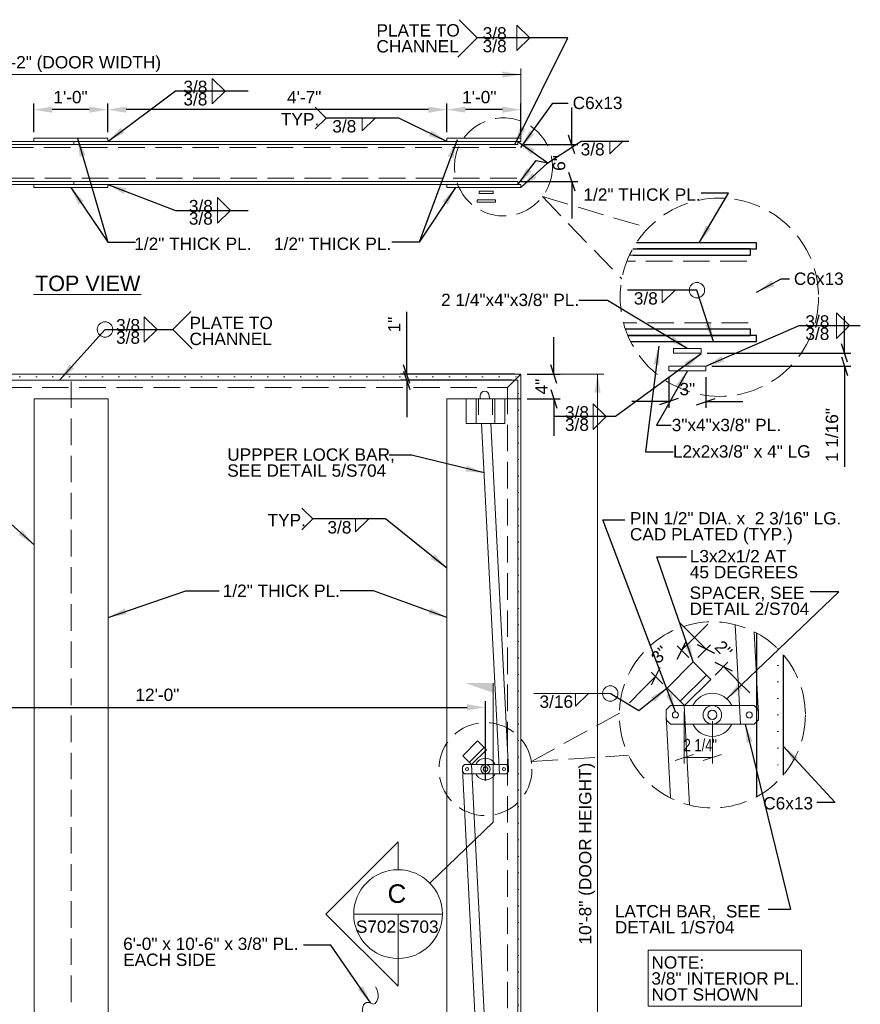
# Model space of a CAD drawing. Header units: inches. Extents: x 736 to 1194, y -283 to -11.
# Tile 5 of 5: x 1057 to 1194, y -171 to -11. Entities that reach past the tile are written whole.
import ezdxf
from ezdxf.enums import TextEntityAlignment as Align

# ---------------------------------------------------------------- set-up
doc = ezdxf.new("R2010")
doc.units = ezdxf.units.IN
doc.header["$LTSCALE"] = 12
doc.header["$MEASUREMENT"] = 0
for name, pattern in [('DGN Style 1', [0.215316, 0.000358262, -0.214957]), ('DGN Style 2', [0.358262, 0.214957, -0.143305]), ('DGN Style 3', [0.501567, 0.358262, -0.143305])]:
    doc.linetypes.add(name, pattern=pattern)
for name, color, linetype, lineweight in [('G-ANN-TTLB', 7, 'Continuous', 0), ('G-ANNO-DIM', 1, 'Continuous', 0), ('G-ANNO-TEXT', 7, 'Continuous', 0), ('S-BRAC-HORZ', 5, 'Continuous', 30), ('S-FSTN-MISC', 12, 'Continuous', 13), ('S-WALL-SHEA', 98, 'Continuous', 30)]:
    doc.layers.add(name, color=color, linetype=linetype, lineweight=lineweight)
doc.styles.add("1 1 2 1'-0", font='arial.ttf', dxfattribs={"height": 1})
doc.styles.add("3 4 1'-0", font='arial.ttf', dxfattribs={"height": 2})
doc.dimstyles.new("3 4 1'-0", dxfattribs={"dimtxt": 2, "dimasz": 3, "dimexe": 1, "dimexo": 1, "dimgap": 1, "dimtad": 1, "dimdec": 4, "dimzin": 15, "dimdsep": 46, "dimlunit": 4, "dimtxsty": "3 4 1'-0", "dimblk": '_Oblique_0.3', "dimcen": 0.09, "dimadec": 4, "dimazin": 3, "dimtfac": 1, "dimtdec": 4, "dimtofl": 0, "dimtmove": 0, "dimatfit": 3, "dimfxl": 1, "dimfrac": 2, "dimtzin": 15, "dimarcsym": 0})

# ---------------------------------------------------------------- blocks, each defined once
blk = doc.blocks.new('*D41')
at = {"layer": 'Defpoints', "color": 0, "lineweight": 0, "transparency": 16777216}
for p in [(1126.65, -25.57), (1126.65, -30.21), (1138.65, -30.21)]:
    blk.add_point(p, dxfattribs=at)
at = {"layer": 'G-ANNO-DIM', "color": 0, "lineweight": -2, "transparency": 16777216}
for p, q in [((1126.65, -29.21), (1126.65, -24.57)), ((1138.65, -29.21), (1138.65, -24.57)), ((1135.65, -25.57), (1129.65, -25.57))]:
    blk.add_line(p, q, dxfattribs=at)
at = {"layer": 'G-ANNO-DIM', "color": 0, "lineweight": 0, "transparency": 16777216}
for points in [[(1129.65, -25.07), (1129.65, -26.07), (1126.65, -25.57)], [(1135.65, -25.07), (1135.65, -26.07), (1138.65, -25.57)]]:
    blk.add_solid(points, dxfattribs=at)
at = {"layer": 'G-ANNO-DIM', "color": 0, "transparency": 16777216, "insert": (1131.89, -23.55), "char_height": 2, "attachment_point": 5, "style": "3 4 1'-0"}
blk.add_mtext('1\'-0"', dxfattribs=at)
blk = doc.blocks.new('*D45')
at = {"layer": 'Defpoints', "color": 0, "lineweight": 0, "transparency": 16777216}
for p in [(1071.65, -25.57), (1071.65, -30.21), (1126.65, -30.21)]:
    blk.add_point(p, dxfattribs=at)
at = {"layer": 'G-ANNO-DIM', "color": 0, "lineweight": -2, "transparency": 16777216}
for p, q in [((1071.65, -29.21), (1071.65, -24.57)), ((1126.65, -29.21), (1126.65, -24.57)), ((1123.65, -25.57), (1074.65, -25.57))]:
    blk.add_line(p, q, dxfattribs=at)
at = {"layer": 'G-ANNO-DIM', "color": 0, "lineweight": 0, "transparency": 16777216}
for points in [[(1074.65, -25.07), (1074.65, -26.07), (1071.65, -25.57)], [(1123.65, -25.07), (1123.65, -26.07), (1126.65, -25.57)]]:
    blk.add_solid(points, dxfattribs=at)
at = {"layer": 'G-ANNO-DIM', "color": 0, "transparency": 16777216, "insert": (1103.5, -23.57), "char_height": 2, "attachment_point": 5, "style": "3 4 1'-0"}
blk.add_mtext('4\'-7"', dxfattribs=at)
blk = doc.blocks.new('*D44')
at = {"layer": 'Defpoints', "color": 0, "lineweight": 0, "transparency": 16777216}
for p in [(1059.65, -25.57), (1059.65, -30.21), (1071.65, -30.21)]:
    blk.add_point(p, dxfattribs=at)
at = {"layer": 'G-ANNO-DIM', "color": 0, "lineweight": -2, "transparency": 16777216}
for p, q in [((1059.65, -29.21), (1059.65, -24.57)), ((1071.65, -29.21), (1071.65, -24.57)), ((1068.65, -25.57), (1062.65, -25.57))]:
    blk.add_line(p, q, dxfattribs=at)
at = {"layer": 'G-ANNO-DIM', "color": 0, "lineweight": 0, "transparency": 16777216}
for points in [[(1062.65, -25.07), (1062.65, -26.07), (1059.65, -25.57)], [(1068.65, -25.07), (1068.65, -26.07), (1071.65, -25.57)]]:
    blk.add_solid(points, dxfattribs=at)
at = {"layer": 'G-ANNO-DIM', "color": 0, "transparency": 16777216, "insert": (1065.61, -23.55), "char_height": 2, "attachment_point": 5, "style": "3 4 1'-0"}
blk.add_mtext('1\'-0"', dxfattribs=at)
blk = doc.blocks.new('_Oblique_0.3')
at = {"color": 0, "linetype": 'ByBlock', "lineweight": -2}
for p, q in [((0, 0), (-1, 0)), ((0.5, 0.167), (-0.5, -0.167))]:
    blk.add_line(p, q, dxfattribs=at)
blk = doc.blocks.new('*D47')
at = {"layer": 'Defpoints', "color": 0, "lineweight": 0, "transparency": 16777216}
for p in [(1138.15, -31.21), (1146.87, -31.21), (1137.65, -37.21)]:
    blk.add_point(p, dxfattribs=at)
at = {"layer": 'G-ANNO-DIM', "color": 0, "lineweight": -2, "transparency": 16777216}
for p, q in [((1146.87, -28.21), (1146.87, -25.21)), ((1139.15, -31.21), (1147.87, -31.21)), ((1138.65, -37.21), (1147.87, -37.21)), ((1146.87, -40.21), (1146.87, -43.21))]:
    blk.add_line(p, q, dxfattribs=at)
at = {"layer": 'G-ANNO-DIM', "color": 0, "lineweight": -2, "transparency": 16777216, "xscale": 3, "yscale": 3, "zscale": 3}
for p, rotation in [((1146.87, -31.21), 270), ((1146.87, -37.21), 90)]:
    blk.add_blockref('_Oblique_0.3', p, dxfattribs=dict(at, rotation=rotation))
at = {"layer": 'G-ANNO-DIM', "color": 0, "transparency": 16777216, "insert": (1144.85, -34.21), "char_height": 2, "attachment_point": 5, "rotation": 90, "style": "3 4 1'-0"}
blk.add_mtext('6"', dxfattribs=at)
blk = doc.blocks.new('*D63')
at = {"layer": 'Defpoints', "color": 0, "lineweight": 0, "transparency": 16777216}
for p in [(1138.65, -68.45), (1138.65, -72.45), (1143.98, -72.45)]:
    blk.add_point(p, dxfattribs=at)
at = {"layer": 'G-ANNO-DIM', "color": 0, "lineweight": -2, "transparency": 16777216}
for p, q in [((1143.98, -65.45), (1143.98, -62.45)), ((1139.65, -68.45), (1144.98, -68.45)), ((1139.65, -72.45), (1144.98, -72.45)), ((1143.98, -75.45), (1143.98, -78.45))]:
    blk.add_line(p, q, dxfattribs=at)
at = {"layer": 'G-ANNO-DIM', "color": 0, "lineweight": -2, "transparency": 16777216, "xscale": 3, "yscale": 3, "zscale": 3}
for p, rotation in [((1143.98, -68.45), 270), ((1143.98, -72.45), 90)]:
    blk.add_blockref('_Oblique_0.3', p, dxfattribs=dict(at, rotation=rotation))
at = {"layer": 'G-ANNO-DIM', "color": 0, "transparency": 16777216, "insert": (1141.98, -70.45), "char_height": 2, "attachment_point": 5, "rotation": 90, "style": "3 4 1'-0"}
blk.add_mtext('4"', dxfattribs=at)
blk = doc.blocks.new('*D76')
at = {"layer": 'Defpoints', "color": 0, "lineweight": 0, "transparency": 16777216}
for p in [(1132.9, -122.44), (988.9, -130.04), (1132.9, -135.29)]:
    blk.add_point(p, dxfattribs=at)
at = {"layer": 'G-ANNO-DIM', "color": 0, "lineweight": -2, "transparency": 16777216}
for p, q in [((988.9, -129.04), (988.9, -121.44)), ((991.9, -122.44), (1129.9, -122.44)), ((1132.9, -134.29), (1132.9, -121.44))]:
    blk.add_line(p, q, dxfattribs=at)
at = {"layer": 'G-ANNO-DIM', "color": 0, "lineweight": 0, "transparency": 16777216}
for points in [[(991.9, -121.94), (991.9, -122.94), (988.9, -122.44)], [(1129.9, -121.94), (1129.9, -122.94), (1132.9, -122.44)]]:
    blk.add_solid(points, dxfattribs=at)
at = {"layer": 'G-ANNO-DIM', "color": 0, "transparency": 16777216, "insert": (1079.7, -120.42), "char_height": 2, "attachment_point": 5, "style": "3 4 1'-0"}
blk.add_mtext('12\'-0"', dxfattribs=at)
blk = doc.blocks.new('*D78')
at = {"layer": 'Defpoints', "color": 0, "lineweight": 0, "transparency": 16777216}
for p in [(1162.62, -67.9), (1168.62, -67.9), (1168.62, -72.89)]:
    blk.add_point(p, dxfattribs=at)
at = {"layer": 'G-ANNO-DIM', "color": 0, "lineweight": -2, "transparency": 16777216}
for p, q in [((1162.62, -68.9), (1162.62, -73.89)), ((1168.62, -68.9), (1168.62, -73.89)), ((1159.62, -72.89), (1156.62, -72.89)), ((1171.62, -72.89), (1174.62, -72.89))]:
    blk.add_line(p, q, dxfattribs=at)
at = {"layer": 'G-ANNO-DIM', "color": 0, "lineweight": -2, "transparency": 16777216, "xscale": 3, "yscale": 3, "zscale": 3}
blk.add_blockref('_Oblique_0.3', (1162.62, -72.89), dxfattribs=at)
at = {"layer": 'G-ANNO-DIM', "color": 0, "lineweight": -2, "transparency": 16777216, "xscale": 3, "yscale": 3, "zscale": 3, "rotation": 180}
blk.add_blockref('_Oblique_0.3', (1168.62, -72.89), dxfattribs=at)
at = {"layer": 'G-ANNO-DIM', "color": 0, "transparency": 16777216, "insert": (1165.62, -70.87), "char_height": 2, "attachment_point": 5, "style": "3 4 1'-0"}
blk.add_mtext('3"', dxfattribs=at)
blk = doc.blocks.new('*D80')
at = {"layer": 'Defpoints', "color": 0, "lineweight": 0, "transparency": 16777216}
for p in [(1167.86, -65.02), (1191.11, -65.02), (1168.62, -67.15)]:
    blk.add_point(p, dxfattribs=at)
at = {"layer": 'G-ANNO-DIM', "color": 0, "lineweight": -2, "transparency": 16777216}
for p, q in [((1191.11, -62.02), (1191.11, -59.02)), ((1168.86, -65.02), (1192.11, -65.02)), ((1169.62, -67.15), (1192.11, -67.15)), ((1191.11, -70.15), (1191.11, -83.48))]:
    blk.add_line(p, q, dxfattribs=at)
at = {"layer": 'G-ANNO-DIM', "color": 0, "lineweight": -2, "transparency": 16777216, "xscale": 3, "yscale": 3, "zscale": 3}
for p, rotation in [((1191.11, -65.02), 270), ((1191.11, -67.15), 90)]:
    blk.add_blockref('_Oblique_0.3', p, dxfattribs=dict(at, rotation=rotation))
at = {"layer": 'G-ANNO-DIM', "color": 0, "transparency": 16777216, "insert": (1189.08, -78.31), "char_height": 2, "attachment_point": 5, "rotation": 90, "style": "3 4 1'-0"}
blk.add_mtext('1 1/16"', dxfattribs=at)
blk = doc.blocks.new('all_around')
at = {"layer": 'G-ANNO-TEXT'}
blk.add_circle((0, 0), 0.0625, dxfattribs=at)
blk = doc.blocks.new('*D82')
at = {"layer": 'Defpoints', "color": 0, "lineweight": 0, "transparency": 16777216}
for p in [(1164.7, -113.2), (1166.59, -115.09), (1162.35, -119.33)]:
    blk.add_point(p, dxfattribs=at)
at = {"layer": 'G-ANNO-DIM', "color": 0, "lineweight": -2, "transparency": 16777216}
for p, q in [((1166.82, -111.08), (1168.95, -108.96)), ((1165.89, -114.38), (1164, -112.49)), ((1161.64, -118.63), (1159.75, -116.74)), ((1158.34, -119.57), (1156.22, -121.69))]:
    blk.add_line(p, q, dxfattribs=at)
at = {"layer": 'G-ANNO-DIM', "color": 0, "lineweight": -2, "transparency": 16777216, "xscale": 3, "yscale": 3, "zscale": 3}
for p, rotation in [((1164.7, -113.2), 224.9999999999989), ((1160.46, -117.44), 44.99999999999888)]:
    blk.add_blockref('_Oblique_0.3', p, dxfattribs=dict(at, rotation=rotation))
at = {"layer": 'G-ANNO-DIM', "color": 0, "transparency": 16777216, "insert": (1161.15, -113.89), "char_height": 2, "attachment_point": 5, "rotation": 45, "style": "3 4 1'-0"}
blk.add_mtext('3"', dxfattribs=at)
blk = doc.blocks.new('*D84')
at = {"layer": 'Defpoints', "color": 0, "lineweight": 0, "transparency": 16777216}
for p in [(1166.59, -115.09), (1171.5, -115.84), (1169.42, -117.92)]:
    blk.add_point(p, dxfattribs=at)
at = {"layer": 'G-ANNO-DIM', "color": 0, "lineweight": -2, "transparency": 16777216}
for p, q in [((1166.55, -110.89), (1164.43, -108.77)), ((1167.3, -114.38), (1169.38, -112.3)), ((1170.13, -117.21), (1172.21, -115.13)), ((1173.62, -117.96), (1175.75, -120.08))]:
    blk.add_line(p, q, dxfattribs=at)
at = {"layer": 'G-ANNO-DIM', "color": 0, "lineweight": -2, "transparency": 16777216, "xscale": 3, "yscale": 3, "zscale": 3}
for p, rotation in [((1168.67, -113.01), 315.0000000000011), ((1171.5, -115.84), 135.0000000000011)]:
    blk.add_blockref('_Oblique_0.3', p, dxfattribs=dict(at, rotation=rotation))
at = {"layer": 'G-ANNO-DIM', "color": 0, "transparency": 16777216, "insert": (1171.51, -113.01), "char_height": 2, "attachment_point": 5, "rotation": 315, "style": "3 4 1'-0"}
blk.add_mtext('2"', dxfattribs=at)
blk = doc.blocks.new('*D96')
at = {"layer": 'Defpoints', "color": 0, "lineweight": 0, "transparency": 16777216}
for p in [(1120.12, -68.45), (1138.65, -68.45), (1138.16, -69.43)]:
    blk.add_point(p, dxfattribs=at)
at = {"layer": 'G-ANNO-DIM', "color": 0, "lineweight": -2, "transparency": 16777216}
for p, q in [((1120.12, -65.45), (1120.12, -58.34)), ((1137.65, -68.45), (1119.12, -68.45)), ((1137.16, -69.43), (1119.12, -69.43)), ((1120.12, -72.43), (1120.12, -75.43))]:
    blk.add_line(p, q, dxfattribs=at)
at = {"layer": 'G-ANNO-DIM', "color": 0, "lineweight": -2, "transparency": 16777216, "xscale": 3, "yscale": 3, "zscale": 3}
for p, rotation in [((1120.12, -68.45), 270), ((1120.12, -69.43), 90)]:
    blk.add_blockref('_Oblique_0.3', p, dxfattribs=dict(at, rotation=rotation))
at = {"layer": 'G-ANNO-DIM', "color": 0, "transparency": 16777216, "insert": (1118.11, -60.4), "char_height": 2, "attachment_point": 5, "rotation": 90, "style": "3 4 1'-0"}
blk.add_mtext('1"', dxfattribs=at)

msp = doc.modelspace()

# ---------------------------------------------------------------- linework, layer by layer
at = {"layer": 'G-ANNO-DIM'}
for p, q in [((1138.64569, -30.70536), (1138.64569, -18.88032)), ((992.64617, -19.88032), (1138.64569, -19.88032)), ((1139.64617, -68.4527), (1152.06053, -68.4527)), ((1151.06053, -196.4527), (1151.06053, -68.4527)), ((1165.12432, -123.16204), (1165.12432, -131.55842)), ((1169.67819, -124.66204), (1169.67819, -131.55842)), ((1163.62432, -131.05842), (1166.62432, -130.05842)), ((1165.08262, -130.55842), (1165.12432, -130.55842)), ((1165.12432, -130.55842), (1169.67819, -130.55842)), ((1171.17819, -130.05842), (1168.17819, -131.05842))]:
    msp.add_line(p, q, dxfattribs=at)
at = {"layer": 'G-ANNO-DIM', "extrusion": (0, 0, -1)}
for points in [[(-1135.64569, -19.38032), (-1138.64569, -19.88032), (-1135.64569, -20.38032)], [(-1150.56053, -71.4527), (-1151.06053, -68.4527), (-1151.56053, -71.4527)]]:
    msp.add_solid(points, dxfattribs=at)
at = {"layer": 'G-ANNO-TEXT'}
for p, q in [((1131.54239, -13.92101), (1128.60938, -10.988)), ((1137.98406, -13.91728), (1137.98406, -11.85235)), ((1137.98406, -11.85235), (1140.09154, -13.92101)), ((1131.54239, -13.92101), (1128.40024, -17.06316)), ((1137.98406, -15.98966), (1140.09154, -13.92101)), ((1137.98406, -13.92474), (1137.98406, -15.98966)), ((1088.56512, -22.55783), (1088.56512, -20.4929)), ((1088.56512, -20.4929), (1090.6726, -22.56156)), ((1088.56512, -24.63021), (1090.6726, -22.56156)), ((1088.56512, -22.56529), (1088.56512, -24.63021)), ((1107.08374, -26.94234), (1105.25838, -25.1899)), ((1107.08374, -26.94234), (1105.25838, -28.69479)), ((1112.8784, -29.011), (1114.98587, -26.94234)), ((1112.8784, -26.94607), (1112.8784, -29.011)), ((1137.64617, -31.20508), (992.64617, -31.20508)), ((1066.14617, -31.20508), (1066.14617, -30.70508)), ((1153.03983, -32.73529), (1155.14731, -30.66663)), ((1153.03983, -30.67036), (1153.03983, -32.73529)), ((1137.64617, -37.20508), (992.64617, -37.20508)), ((1066.14617, -37.20508), (1066.14617, -37.70508)), ((1089.45097, -41.88447), (1089.45097, -39.81955)), ((1089.45097, -39.81955), (1091.55845, -41.8882)), ((1089.45097, -43.95686), (1091.55845, -41.8882)), ((1089.45097, -41.89193), (1089.45097, -43.95686)), ((1174.86349, -49.14992), (1156.25312, -49.14992)), ((1059.59947, -55.54551), (1077.07443, -55.54551)), ((1161.52236, -56.90201), (1163.62983, -54.83336)), ((1161.52236, -54.83709), (1161.52236, -56.90201)), ((1082.20437, -61.19381), (1085.13738, -58.2608)), ((1189.83118, -58.50996), (1191.93866, -60.57862)), ((1189.83118, -60.57489), (1189.83118, -58.50996)), ((1077.5731, -61.18635), (1077.5731, -59.12142)), ((1077.5731, -59.12142), (1079.68058, -61.19008)), ((1189.83118, -62.63981), (1191.93866, -60.57116)), ((1189.83118, -60.57489), (1189.83118, -62.63981)), ((1077.5731, -63.25873), (1079.68058, -61.19008)), ((1077.5731, -61.19381), (1077.5731, -63.25873)), ((1082.20437, -61.19381), (1085.34652, -64.33596)), ((992.64617, -68.4527), (1138.64617, -68.4527)), ((1138.64617, -68.4527), (1136.48617, -70.6127)), ((1138.64617, -68.4527), (1138.64617, -196.4527)), ((1138.16367, -69.4252), (994.16367, -69.4252)), ((1138.16367, -69.4252), (1138.16367, -195.4802)), ((1129.77117, -72.4527), (1129.77117, -76.4527)), ((1129.77117, -72.4527), (1131.77117, -72.4527)), ((1131.39617, -72.4527), (1131.39617, -76.4527)), ((1131.77117, -72.4527), (1134.02117, -72.4527)), ((1132.01637, -71.95336), (1132.04211, -72.4527)), ((1133.51836, -71.95336), (1133.5441, -72.4527)), ((1136.02117, -72.4527), (1134.02117, -72.4527)), ((1134.39617, -72.4527), (1134.39617, -76.4527)), ((1136.02117, -72.4527), (1136.02117, -76.4527)), ((1150.36114, -73.24473), (1152.46861, -75.31338)), ((1150.36114, -75.30965), (1150.36114, -73.24473)), ((1129.77117, -76.4527), (1131.77117, -76.4527)), ((1131.77117, -76.4527), (1134.02117, -76.4527)), ((1132.24826, -76.4527), (1135.17311, -133.2027)), ((1133.75025, -76.4527), (1136.63545, -132.43338)), ((1136.02117, -76.4527), (1134.02117, -76.4527)), ((1150.36114, -77.38203), (1152.46861, -75.31338)), ((1150.36114, -75.31711), (1150.36114, -77.38203)), ((1104.92296, -91.90593), (1103.0976, -90.15348)), ((1104.92296, -91.90593), (1103.0976, -93.65837)), ((1111.84516, -94.0033), (1113.95264, -91.93464)), ((1111.84516, -91.93837), (1111.84516, -94.0033)), ((1173.40151, -109.04702), (1174.23207, -125.16204)), ((1176.46457, -110.1933), (1177.15675, -123.62341)), ((1153.12403, -120.19672), (1140.71988, -120.19672)), ((1147.46728, -122.26537), (1149.57476, -120.19672)), ((1147.46728, -120.20045), (1147.46728, -122.26537)), ((1162.90675, -122.16204), (1162.19964, -122.86915)), ((1162.19964, -122.86915), (1162.19964, -124.45493)), ((1162.90675, -122.16204), (1176.44964, -122.16204)), ((1165.95488, -138.27706), (1165.12432, -122.16204)), ((1176.44964, -122.16204), (1177.15675, -122.86915)), ((1177.15675, -122.86915), (1177.15675, -124.45493)), ((1162.89182, -137.13079), (1162.19964, -123.70067)), ((1162.90675, -125.16204), (1162.19964, -124.45493)), ((1176.44964, -125.16204), (1177.15675, -124.45493)), ((1162.90675, -125.16204), (1176.44964, -125.16204)), ((1129.23195, -130.28848), (1131.62637, -127.89407)), ((1130.29261, -131.34914), (1132.68703, -128.95473)), ((1131.62637, -127.89407), (1133.04058, -129.30829)), ((1129.23195, -130.28848), (1130.64617, -131.7027)), ((1130.64617, -131.7027), (1133.04058, -129.30829)), ((1129.51045, -131.7027), (1129.1569, -132.05625)), ((1129.1569, -132.05625), (1129.1569, -132.84914)), ((1129.51045, -131.7027), (1136.2819, -131.7027)), ((1133.54408, -188.4527), (1130.61924, -131.7027)), ((1136.2819, -131.7027), (1136.63545, -132.05625)), ((1136.63545, -132.05625), (1136.63545, -132.84914)), ((1132.04209, -188.4527), (1129.1569, -132.47201)), ((1129.51045, -133.2027), (1129.1569, -132.84914)), ((1129.51045, -133.2027), (1136.2819, -133.2027)), ((1136.2819, -133.2027), (1136.63545, -132.84914)), ((1134.16317, -141.03735), (1123.89909, -150.95133)), ((1111.52419, -155.95188), (1125.91975, -155.95188)), ((1118.72197, -163.14966), (1118.72197, -155.95188))]:
    msp.add_line(p, q, dxfattribs=at)
at = {"layer": 'G-ANNO-TEXT', "linetype": 'DGN Style 3'}
for p, q in [((1137.83848, -31.70508), (993.45386, -31.70508)), ((1136.89617, -31.70508), (1136.89569, -31.70508)), ((1137.95817, -36.68908), (993.44682, -36.70508)), ((1142.13464, -39.66604), (1159.28895, -44.75772)), ((1142.13464, -39.66604), (1155.00903, -53.016)), ((1175.2481, -50.14992), (1155.82543, -50.14992)), ((1173.36349, -50.14992), (1173.36253, -50.14992)), ((1175.48749, -60.11792), (1155.28085, -60.12016)), ((1065.72617, -69.6127), (1065.72617, -195.2927)), ((994.80617, -70.6127), (1136.48617, -70.6127)), ((1136.48617, -70.6127), (1136.48617, -194.2927)), ((1140.33506, -131.21639), (1154.59859, -123.40195)), ((1140.33506, -131.21639), (1156.09018, -130.20635))]:
    msp.add_line(p, q, dxfattribs=at)
at = {"layer": 'G-ANNO-TEXT', "linetype": 'DGN Style 1'}
for p, q in [((993.08517, -68.8917), (1138.20717, -68.8917)), ((1138.20867, -68.8902), (1138.20867, -196.0152)), ((1180.30318, -112.95823), (1180.30318, -134.36586))]:
    msp.add_line(p, q, dxfattribs=at)
at = {"layer": 'G-ANNO-TEXT', "linetype": 'DGN Style 2'}
for p, q in [((1131.77117, -72.4527), (1131.77117, -76.4527)), ((1134.02117, -72.4527), (1134.02117, -76.4527))]:
    msp.add_line(p, q, dxfattribs=at)
at = {"layer": 'G-ANNO-TEXT', "color": 7, "linetype": 'Continuous', "lineweight": 0}
msp.add_line((1134.16317, -141.03735), (1134.16317, -118.51542), dxfattribs=at)
at = {"layer": 'G-ANNO-TEXT', "flags": 128}
for points in [[(1169.54795, -122.92348), (1169.06382, -123.23191), (1168.93958, -123.79233), (1169.248, -124.27645), (1169.80842, -124.4007), (1170.29255, -124.09227), (1170.41679, -123.53185), (1170.10836, -123.04773), (1169.54795, -122.92348)], [(1132.83105, -132.08342), (1132.58899, -132.23763), (1132.52686, -132.51784), (1132.68108, -132.7599), (1132.96129, -132.82203), (1133.20335, -132.66781), (1133.26547, -132.3876), (1133.11126, -132.14554), (1132.83105, -132.08342)]]:
    msp.add_lwpolyline(points, close=True, dxfattribs=at)
at = {"layer": 'G-ANNO-TEXT', "elevation": 0, "flags": 128}
msp.add_lwpolyline([(1118.72197, -148.7541), (1118.72197, -144.25363), (1107.02373, -155.94101), (1118.72197, -167.62839), (1118.72197, -163.14966, -1), (1118.72197, -148.7541)], format="xyb", dxfattribs=at)
at = {"layer": 'G-ANNO-TEXT', "linetype": 'DGN Style 3'}
for centre, radius in [((1135.80905, -34.84938), 7.95068), ((1170.81346, -55.96858), 16.07787), ((1169.67819, -123.66204), 15.08184), ((1132.89617, -132.4527), 7.54092)]:
    msp.add_circle(centre, radius, dxfattribs=at)
at = {"layer": 'G-ANNO-TEXT', "extrusion": (0, 0, -1)}
for centre, radius in [((-1163.69964, -123.66204), 0.5), ((-1163.69964, -123.66204), 0.5), ((-1175.65675, -123.66204), 0.5), ((-1129.9069, -132.4527), 0.25), ((-1129.9069, -132.4527), 0.25), ((-1135.88545, -132.4527), 0.25)]:
    msp.add_circle(centre, radius, dxfattribs=at)
at = {"layer": 'G-ANNO-TEXT'}
for centre, radius in [((1175.65675, -123.66204), 0.5), ((1135.88545, -132.4527), 0.25), ((1118.72197, -155.95188), 7.19778)]:
    msp.add_circle(centre, radius, dxfattribs=at)
at = {"layer": 'G-ANNO-TEXT', "extrusion": (0, 0, -1)}
msp.add_arc((-1132.76637, -71.95336), 0.75, 0, 180, dxfattribs=at)
at = {"layer": 'G-ANNO-TEXT'}
msp.add_open_spline([(1113.17851, -172.99315), (1112.51718, -170.41625), (1114.41643, -169.97877), (1114.74182, -171.12198), (1115.92764, -169.11838), (1115.04323, -167.72158)], degree=3, dxfattribs=at)
for points in [[(1138.14617, -30.70508), (1140.29848, -32.85393), (1140.87906, -32.03972)], [(1138.14617, -37.70508), (1140.37254, -35.63306), (1139.58018, -35.02299)], [(1138.64617, -38.20508), (1141.19489, -36.54556), (1140.5189, -35.80865)], [(1176.86349, -55.14992), (1179.73969, -54.16126), (1179.26357, -53.28188)], [(1162.34976, -119.33361), (1159.69453, -120.81678), (1160.31908, -121.59776)]]:
    msp.add_solid(points, dxfattribs=at)
at = {"layer": 'G-ANNO-TEXT', "color": 7, "linetype": 'Continuous', "lineweight": 13, "extrusion": (0, 0, -1)}
msp.add_solid([(-1134.16317, -118.51542), (-1129.65102, -118.51542), (-1134.16317, -120.10396)], dxfattribs=at)
at = {"layer": 'G-ANNO-TEXT'}
for points in [[(1071.64617, -30.70508), (1059.64617, -30.70508), (1059.64617, -30.20508), (1071.64617, -30.20508)], [(1138.64617, -30.70508), (1126.64617, -30.70508), (1126.64617, -30.20508), (1138.64617, -30.20508)], [(1138.14617, -31.20508), (994.14617, -31.20508), (994.14617, -30.70508), (1138.14617, -30.70508)], [(1138.14617, -37.70508), (994.14617, -37.70508), (994.14617, -37.20508), (1138.14617, -37.20508)], [(1071.64617, -38.20508), (1059.64617, -38.20508), (1059.64617, -37.70508), (1071.64617, -37.70508)], [(1138.64617, -38.20508), (1126.64617, -38.20508), (1126.64617, -37.70508), (1138.64617, -37.70508)], [(1131.89617, -38.76758), (1134.14617, -38.76758), (1134.14617, -39.14258), (1131.89617, -39.14258)], [(1131.52574, -40.2055), (1134.52574, -40.2055), (1134.52574, -40.5805), (1131.52574, -40.5805)], [(1071.72617, -72.4527), (1059.72617, -72.4527), (1059.72617, -192.4527), (1071.72617, -192.4527)], [(1138.64617, -72.4527), (1126.64617, -72.4527), (1126.64617, -192.4527), (1138.64617, -192.4527)], [(1159.28729, -161.78332), (1184.10906, -161.78332), (1184.10906, -170.8477), (1159.28729, -170.8477)]]:
    msp.add_3dface(points, dxfattribs=at)
at = {"layer": 'S-BRAC-HORZ'}
for p, q in [((1176.85818, -110.39894), (1176.85818, -136.92514)), ((1181.17818, -113.90436), (1181.17818, -133.41972))]:
    msp.add_line(p, q, dxfattribs=at)
at = {"layer": 'S-FSTN-MISC'}
for p, q in [((1162.34976, -119.33361), (1166.5924, -115.09097)), ((1166.5924, -115.09097), (1169.42082, -117.9194)), ((1164.47108, -121.45493), (1168.71372, -117.21229)), ((1165.17818, -122.16204), (1169.42082, -117.9194)), ((1162.34976, -119.33361), (1165.17818, -122.16204))]:
    msp.add_line(p, q, dxfattribs=at)
for centre, radius in [((1169.67819, -123.66204), 1.5), ((1169.67818, -123.66209), 0.75), ((1132.89617, -132.4527), 0.75), ((1132.89617, -132.45272), 0.375)]:
    msp.add_circle(centre, radius, dxfattribs=at)
at = {"layer": 'S-FSTN-MISC', "extrusion": (0, 0, -1)}
for centre, radius, start, end in [((-1169.67819, -123.66204), 3.5, 25.3769335, 154.6230665), ((-1169.67819, -123.66204), 3.5, 205.3769335, 334.6230665), ((-1132.89617, -132.4527), 1.75, 25.3769335, 154.6230665), ((-1132.89617, -132.4527), 1.75, 205.3769335, 334.6230665)]:
    msp.add_arc(centre, radius, start, end, dxfattribs=at)
at = {"layer": 'S-FSTN-MISC'}
for points in [[(1163.36349, -64.27492), (1167.86349, -64.27492), (1167.86349, -65.02492), (1163.36349, -65.02492)], [(1162.62264, -67.15077), (1168.62264, -67.15077), (1168.62264, -67.90077), (1162.62264, -67.90077)]]:
    msp.add_3dface(points, dxfattribs=at)
at = {"layer": 'S-WALL-SHEA', "flags": 128}
for points in [[(1156.76475, -48.14992), (1176.86349, -48.14992), (1176.86349, -47.14992), (1157.36991, -47.14992)], [(1156.85816, -49.14992), (1175.86349, -49.14992), (1175.86349, -48.14992), (1157.46184, -48.14992)], [(1156.10332, -62.14992), (1175.86349, -62.14992), (1175.86349, -61.14992), (1155.59336, -61.14992)], [(1156.42854, -63.14992), (1176.86349, -63.14992), (1176.86349, -62.14992), (1155.97134, -62.14992)]]:
    msp.add_lwpolyline(points, dxfattribs=at)

# ---------------------------------------------------------------- block references
at = {"layer": 'G-ANNO-TEXT', "extrusion": (0, 0, -1), "xscale": 20, "yscale": 20, "zscale": 20}
for p in [(-1167.1791, -54.83336), (-1153.12403, -120.19672)]:
    msp.add_blockref('all_around', p, dxfattribs=at)
at = {"layer": 'G-ANNO-TEXT', "xscale": 20, "yscale": 20, "zscale": 20}
msp.add_blockref('all_around', (1071.20642, -61.19381), dxfattribs=at)

# ---------------------------------------------------------------- texts
at = {"layer": 'G-ANN-TTLB', "color": 7, "linetype": 'Continuous', "lineweight": 0, "style": "3 4 1'-0"}
for s, p in [('S702', (1115.13818, -158.98808)), ('S703', (1122.03343, -158.98808))]:
    msp.add_text(s, height=2, dxfattribs=at).set_placement(p, align=Align.CENTER)
at = {"layer": 'G-ANNO-DIM', "color": 7, "linetype": 'Continuous', "style": "3 4 1'-0"}
msp.add_text('12\'-2" (DOOR WIDTH)', height=2, dxfattribs=at).set_placement((1066.26659, -17.88032), align=Align.MIDDLE_CENTER)
at = {"layer": 'G-ANNO-DIM', "color": 7, "linetype": 'Continuous', "style": "3 4 1'-0", "width": 0.75}
msp.add_text('2 1/4"', height=2, dxfattribs=at).set_placement((1167.73506, -128.55842), align=Align.MIDDLE_CENTER)
at = {"layer": 'G-ANNO-DIM', "color": 7, "linetype": 'Continuous', "style": "3 4 1'-0"}
msp.add_text('10\'-8" (DOOR HEIGHT)', height=2, rotation=90, dxfattribs=at).set_placement((1149.06053, -146.15395), align=Align.MIDDLE_CENTER)
at = {"layer": 'G-ANNO-TEXT', "color": 7, "linetype": 'Continuous', "lineweight": 0, "style": "3 4 1'-0"}
msp.add_text('C', height=3, dxfattribs=at).set_placement((1118.53267, -152.62838), align=Align.MIDDLE_CENTER)
at = {"layer": 'G-ANNO-TEXT', "color": 7, "char_height": 2, "style": "3 4 1'-0"}
for s, insert, attachment_point, line_spacing_factor in [('PLATE TO\\PCHANNEL', (1115.219, -11.71366), 1, 0.776524), ('3/8', (1136.32807, -14.2311), 9, 0.6), ('3/8', (1136.32807, -14.27758), 3, 0.6), ('3/8', (1087.80095, -22.9041), 9, 0.6), ('3/8', (1087.80095, -22.88569), 3, 0.6), ('C6x13', (1155.10313, -23.47647), 3, 0.6), ('TYP.', (1099.72924, -26.12984), 1, 0.6), ('3/8', (1111.94411, -27.26647), 3, 0.6), ('3/8', (1152.21341, -30.99076), 3, 0.6), ('1/2" THICK PL.', (1148.7816, -38.33563), 1, 0.6), ('3/8', (1088.68681, -42.23074), 9, 0.6), ('3/8', (1088.68681, -42.21233), 3, 0.6), ('1/2" THICK PL.', (1094.95517, -46.30008), 3, 0.6), ('1/2" THICK PL.', (1098.609, -46.30008), 1, 0.6), ('\\H1.25x;TOP VIEW', (1059.86844, -52.47056), 1, 0.75), ('3/8', (1156.94777, -55.15749), 1, 0.6), ('3/8', (1072.99851, -61.53261), 7, 0.6), ('3/8', (1184.76417, -60.92115), 7, 0.6), ('PLATE TO\\PCHANNEL', (1084.91179, -59.13541), 1, 0.776524), ('3/8', (1072.99851, -61.51421), 1, 0.6), ('3/8', (1184.76417, -60.89529), 1, 0.6), ('3/8', (1145.78655, -75.65592), 7, 0.6), ('3/8', (1145.78655, -75.63751), 1, 0.6), ('TYP.', (1097.56846, -91.09342), 1, 0.6), ('3/8', (1107.27057, -92.25877), 1, 0.6), ('1/2" THICK PL.', (1090.29622, -102.54571), 1, 0.6), ('3/16', (1141.65228, -120.52085), 1, 0.6)]:
    msp.add_mtext(s, dxfattribs=dict(at, insert=insert, attachment_point=attachment_point, line_spacing_factor=line_spacing_factor))
at = {"layer": 'G-ANNO-TEXT', "color": 7, "linetype": 'Continuous', "lineweight": 0, "char_height": 2, "attachment_point": 1, "style": "1 1 2 1'-0"}
for s, insert, line_spacing_factor in [('C6x13', (1182.89796, -51.9677), 0.6), ('2 1/4"x4"x3/8" PL.', (1125.69642, -55.39526), 0.6), ('3"x4"x3/8" PL.', (1163.09445, -75.67683), 0.6), ('UPPPER LOCK BAR,\\PSEE DETAIL 5/S704', (1091.02332, -80.4717), 0.776524), ('L2x2x3/8" x 4" LG', (1163.27959, -79.96335), 0.6), ('PIN 1/2" DIA. x  2 3/16" LG. \\PCAD PLATED (TYP.)', (1156.31753, -90.80312), 0.776524), ('L3x2x1/2 AT\\P45 DEGREES ', (1166.02395, -96.93143), 0.776524), ('SPACER, SEE \\PDETAIL 2/S704', (1165.99054, -102.87074), 0.776524), ('C6x13', (1177.92931, -136.98948), 0.6), ('LATCH BAR,  SEE\\PDETAIL 1/S704', (1153.86659, -154.49883), 0.776524), ('6\'-0" x 10\'-6" x 3/8" PL.\\PEACH SIDE', (1074.14817, -159.76425), 0.776524), ('NOTE: \\P3/8" INTERIOR PL.\\PNOT SHOWN', (1159.80252, -162.78838), 0.776524)]:
    msp.add_mtext(s, dxfattribs=dict(at, insert=insert, line_spacing_factor=line_spacing_factor))

# ---------------------------------------------------------------- dimensions: what is measured, and where the dimension line sits
at = {"layer": 'G-ANNO-DIM'}
for base, p1, p2, angle, picture, middle in [((1059.64617, -25.56742), (1071.64617, -30.20508), (1059.64617, -30.20508), 180, '*D44', (1065.6065, -25.56742)), ((1071.64617, -25.56742), (1126.64617, -30.20508), (1071.64617, -30.20508), 180, '*D45', (1103.49653, -25.56742)), ((1126.64617, -25.56742), (1138.64617, -30.20508), (1126.64617, -30.20508), 180, '*D41', (1131.88828, -25.56742)), ((1146.87086, -31.20536), (1137.64617, -37.20508), (1138.14569, -31.20536), 90, '*D47', (1146.87086, -34.20522)), ((1120.11763, -68.4527), (1138.16367, -69.4252), (1138.64617, -68.4527), 90, '*D96', (1120.11763, -60.39745)), ((1143.97856, -72.4527), (1138.64617, -68.4527), (1138.64617, -72.4527), 270, '*D63', (1143.97856, -70.4527))]:
    dim = msp.add_linear_dim(base=base, p1=p1, p2=p2, angle=angle, dimstyle="3 4 1'-0", dxfattribs=at)
    dim.commit()
    dim.dimension.update_dxf_attribs({"geometry": picture, "text_midpoint": middle, "dimtype": 160})
for base, p1, p2, angle, text, picture, middle in [((1191.11165, -65.02492), (1168.62264, -67.15077), (1167.86349, -65.02492), 90, '1 1/16"', '*D80', (1191.11165, -78.31311)), ((1164.70304, -113.20162), (1162.34976, -119.33361), (1166.5924, -115.09097), 45, '3"', '*D82', (1162.58172, -115.32294)), ((1171.50261, -115.83761), (1166.5924, -115.09097), (1169.42082, -117.9194), 315, '2"', '*D84', (1170.0884, -114.4234))]:
    dim = msp.add_linear_dim(base=base, p1=p1, p2=p2, angle=angle, text=text, dimstyle="3 4 1'-0", dxfattribs=at)
    dim.commit()
    dim.dimension.update_dxf_attribs({"geometry": picture, "text_midpoint": middle, "dimtype": 160})
dim = msp.add_linear_dim(base=(1168.62264, -72.88822), p1=(1162.62264, -67.90077), p2=(1168.62264, -67.90077), text='3"', dimstyle="3 4 1'-0", dxfattribs=at)
dim.commit()
dim.dimension.update_dxf_attribs({"geometry": '*D78', "text_midpoint": (1165.62264, -72.88822), "dimtype": 160})
dim = msp.add_linear_dim(base=(1132.89617, -122.43668), p1=(988.89617, -130.04461), p2=(1132.89617, -135.29461), dimstyle="3 4 1'-0", dxfattribs=at)
dim.commit()
dim.dimension.update_dxf_attribs({"geometry": '*D76', "text_midpoint": (1079.69737, -122.43668), "dimtype": 160})

# ---------------------------------------------------------------- leaders
at = {"layer": 'G-ANNO-TEXT'}
for points in [[(1137.64617, -31.20508), (1146.22104, -13.92101), (1131.54239, -13.92101)], [(1071.64617, -30.70508), (1082.63194, -22.53284), (1094.40162, -22.53284)], [(1138.64617, -31.70508), (1143.82592, -24.50976), (1146.31905, -24.50976)], [(1126.64617, -30.70508), (1118.85343, -26.94234), (1107.08374, -26.94234)], [(1066.74267, -30.20508), (1071.65973, -47.07245), (1076.12286, -47.07245)], [(1128.27848, -30.46028), (1122.14834, -47.07245), (1117.68521, -47.07245)], [(1138.14617, -37.70508), (1141.12982, -33.82991), (1143.02758, -34.18586), (1148.40899, -30.66663)], [(1138.14617, -30.70508), (1143.02758, -34.18586)], [(1138.64617, -38.20508), (1143.02758, -34.18586), (1148.40899, -30.66663), (1156.13747, -30.66663)], [(1065.64617, -38.20508), (1071.65973, -47.07245), (1076.12286, -47.07245)], [(1071.64617, -37.70508), (1082.64499, -41.8882), (1094.41467, -41.8882)], [(1128.01695, -38.20508), (1122.14834, -47.07245), (1117.68521, -47.07245)], [(1167.52164, -47.14992), (1172.32095, -39.10799), (1167.85781, -39.10799)], [(1176.86349, -55.14992), (1180.85183, -52.99054), (1182.20496, -52.99054)], [(1169.86349, -63.14992), (1167.1791, -54.83336), (1155.93045, -54.83336)], [(1165.61349, -64.27492), (1152.68309, -56.47453), (1148.02817, -56.47453)], [(1168.62264, -67.15077), (1183.7676, -60.57489), (1193.66924, -60.57489)], [(1063.82172, -69.4252), (1071.20642, -61.19381), (1082.20437, -61.19381)], [(1167.86349, -65.14992), (1153.9549, -75.31338), (1143.92104, -75.31338)], [(1160.98849, -63.89992), (1158.83608, -81.00769), (1163.29921, -81.00769)], [(1165.62264, -67.90077), (1160.64648, -76.68873), (1163.0128, -76.68873)], [(1132.65987, -84.43905), (1120.89773, -81.56823), (1117.28809, -81.56823)], [(1059.72617, -96.09901), (1050.36688, -87.73637), (1038.59719, -87.73637)], [(1126.64617, -99.86011), (1116.69264, -91.90593), (1104.92296, -91.90593)], [(1163.69964, -123.16204), (1151.91078, -92.03058), (1155.49328, -92.03058)], [(1166.5924, -115.09097), (1160.66126, -98.05133), (1165.50105, -98.05133)], [(1071.72617, -107.86107), (1084.28924, -103.54776), (1089.70177, -103.54776)], [(1126.64617, -107.86107), (1114.74065, -103.54776), (1109.32813, -103.54776)], [(1172.01481, -121.05624), (1190.19076, -103.7462), (1185.53585, -103.7462)], [(1162.34976, -119.33361), (1157.7621, -123.00236), (1153.12403, -120.19672)], [(1175.00992, -125.16204), (1182.33488, -155.23159), (1178.72524, -155.23159)], [(1181.17818, -128.71818), (1189.59382, -137.89047), (1186.62761, -137.89047)], [(1114.29427, -170.36667), (1107.84589, -160.99931), (1103.38276, -160.99931)]]:
    msp.add_leader(points, dimstyle="3 4 1'-0", override={"dimgap": 2}, dxfattribs=at)

doc.saveas('drawing.dxf')
